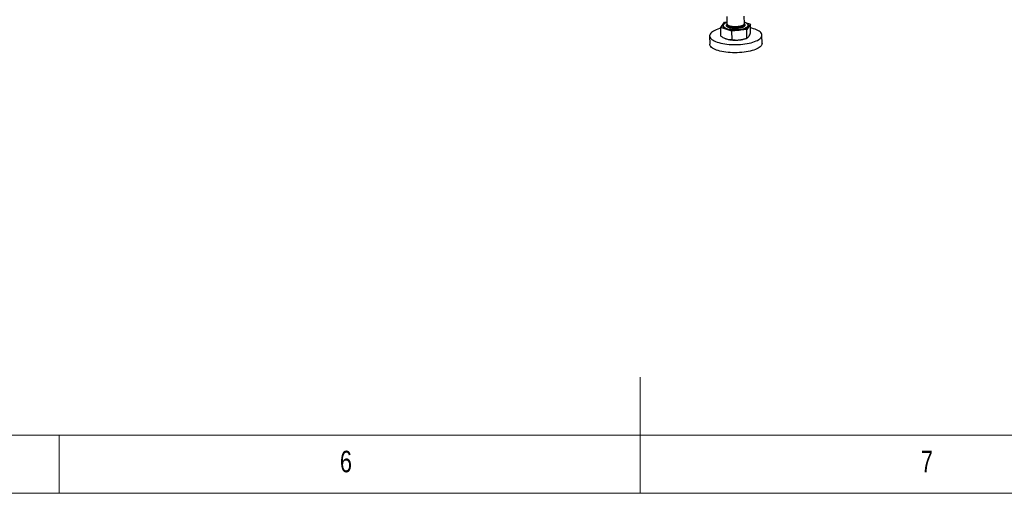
# Model space of a CAD drawing. Header units: millimetres. Extents: x 5 to 589, y 5 to 415.
# Tile 21 of 70: x 244 to 328, y 5 to 46. Entities that reach past the tile are written whole.
import ezdxf

# ---------------------------------------------------------------- set-up
doc = ezdxf.new("R2010")
doc.units = ezdxf.units.MM
doc.layers.add('NOTES', color=6, linetype='Continuous')
doc.layers.add('TRAIT-FORT', color=4, linetype='Continuous', lineweight=25)
doc.styles.add('SLDTEXTSTYLE0', font='TXT', dxfattribs={"width": 0.75})

msp = doc.modelspace()

# ---------------------------------------------------------------- linework, layer by layer
at = {"color": 7, "linetype": 'Continuous', "lineweight": 18}
for p, q in [((297, 5), (297, 15)), ((10, 10), (584, 10)), ((247, 5), (247, 10)), ((5, 5), (589, 5))]:
    msp.add_line(p, q, dxfattribs=at)
at = {"layer": 'TRAIT-FORT', "color": 4, "linetype": 'Continuous', "lineweight": 25}
for p, q in [((304.466, 46.103), (304.474, 45.482)), ((305.974, 45.502), (305.966, 46.123)), ((303.95, 45.149), (304.272, 45.599)), ((304.905, 44.839), (303.95, 45.149)), ((303.96, 44.406), (303.95, 45.149)), ((304.159, 45.314), (304.159, 45.309)), ((304.272, 45.599), (304.472, 45.622)), ((304.475, 45.393), (304.475, 45.365)), ((306.181, 44.981), (304.905, 44.839)), ((305.972, 45.604), (306.503, 45.432)), ((305.975, 45.384), (305.975, 45.413)), ((306.503, 45.432), (306.181, 44.981)), ((306.191, 44.238), (306.181, 44.981)), ((306.293, 45.337), (306.293, 45.342)), ((306.513, 44.689), (306.503, 45.432)), ((302.988, 44.421), (302.997, 43.718)), ((304.351, 44.186), (304.358, 44.184)), ((304.358, 44.184), (304.438, 44.155)), ((304.914, 44.096), (304.905, 44.839)), ((306.124, 44.207), (306.22, 44.249)), ((307.496, 43.777), (307.487, 44.48))]:
    msp.add_line(p, q, dxfattribs=at)
at = {"layer": 'TRAIT-FORT', "color": 4, "linetype": 'Continuous', "lineweight": 25, "flags": 128}
for points in [[(303.951, 45.077), (303.841, 45.047), (303.69, 45), (303.552, 44.949), (303.427, 44.894), (303.316, 44.835), (303.22, 44.773), (303.14, 44.709), (303.076, 44.643), (303.029, 44.575), (303, 44.507), (302.988, 44.438), (302.993, 44.369), (303.017, 44.3), (303.057, 44.233), (303.115, 44.168), (303.189, 44.104), (303.279, 44.044), (303.385, 43.987), (303.505, 43.933), (303.639, 43.883), (303.785, 43.838), (303.942, 43.798), (304.11, 43.762), (304.286, 43.732), (304.47, 43.708), (304.66, 43.69), (304.855, 43.677), (305.052, 43.671), (305.251, 43.67), (305.45, 43.676), (305.647, 43.688), (305.841, 43.706), (306.03, 43.729), (306.213, 43.759), (306.388, 43.793), (306.555, 43.833), (306.711, 43.878), (306.855, 43.927), (306.855, 43.927)], [(304.2, 45.418), (304.184, 45.402), (304.146, 45.355), (304.127, 45.306), (304.126, 45.257), (304.142, 45.208), (304.177, 45.161), (304.229, 45.116), (304.297, 45.074), (304.38, 45.035), (304.477, 45.001), (304.587, 44.971), (304.707, 44.947), (304.836, 44.928), (304.971, 44.915), (305.11, 44.908), (305.251, 44.908), (305.392, 44.914), (305.53, 44.926)], [(304.473, 45.581), (304.466, 45.579), (304.377, 45.542), (304.301, 45.502), (304.24, 45.459), (304.196, 45.413), (304.169, 45.366), (304.159, 45.319), (304.166, 45.272), (304.191, 45.225), (304.233, 45.181), (304.291, 45.138), (304.364, 45.099), (304.452, 45.064), (304.552, 45.033), (304.664, 45.006), (304.785, 44.985), (304.912, 44.97), (305.045, 44.961), (305.181, 44.957), (305.318, 44.96), (305.453, 44.968), (305.585, 44.983), (305.711, 45.003), (305.828, 45.029), (305.936, 45.059), (306.032, 45.094), (306.115, 45.133), (306.183, 45.175), (306.236, 45.219), (306.272, 45.265), (306.29, 45.313), (306.292, 45.36), (306.276, 45.407), (306.242, 45.453), (306.192, 45.496), (306.126, 45.537), (306.045, 45.575), (305.972, 45.601)], [(304.159, 45.309), (304.166, 45.267), (304.191, 45.221), (304.233, 45.176), (304.291, 45.134), (304.364, 45.094), (304.452, 45.059), (304.552, 45.028), (304.664, 45.002), (304.785, 44.981), (304.912, 44.965), (305.046, 44.956), (305.182, 44.952), (305.318, 44.955), (305.454, 44.964), (305.585, 44.978), (305.711, 44.999), (305.828, 45.024), (305.936, 45.055), (306.032, 45.09), (306.115, 45.128), (306.183, 45.17), (306.236, 45.215), (306.272, 45.261), (306.291, 45.308), (306.293, 45.337)], [(304.474, 45.482), (304.477, 45.461), (304.495, 45.421), (304.531, 45.384), (304.583, 45.349), (304.65, 45.318), (304.731, 45.29), (304.823, 45.267), (304.924, 45.25), (305.033, 45.238), (305.146, 45.232), (305.261, 45.232), (305.374, 45.239), (305.485, 45.251), (305.589, 45.269), (305.685, 45.292), (305.77, 45.32), (305.842, 45.352), (305.899, 45.387), (305.941, 45.424), (305.966, 45.463), (305.974, 45.502)], [(304.475, 45.365), (304.478, 45.343), (304.497, 45.304), (304.533, 45.267), (304.585, 45.232), (304.652, 45.2), (304.732, 45.173), (304.824, 45.15), (304.926, 45.133), (305.034, 45.121), (305.147, 45.115), (305.262, 45.115), (305.376, 45.121), (305.486, 45.134), (305.591, 45.152), (305.686, 45.175), (305.771, 45.202), (305.843, 45.234), (305.901, 45.269), (305.943, 45.307), (305.968, 45.346), (305.975, 45.384)], [(304.504, 45.323), (304.544, 45.286), (304.6, 45.252), (304.67, 45.221), (304.754, 45.195), (304.849, 45.174), (304.952, 45.157), (305.062, 45.147), (305.176, 45.143), (305.29, 45.145), (305.404, 45.152), (305.513, 45.166), (305.615, 45.185), (305.708, 45.21), (305.79, 45.238), (305.859, 45.271), (305.913, 45.307), (305.95, 45.345), (305.971, 45.385), (305.974, 45.424), (305.963, 45.457)], [(305.53, 44.926), (305.663, 44.944), (305.789, 44.968), (305.905, 44.997), (306.011, 45.03), (306.104, 45.069), (306.182, 45.11), (306.244, 45.155), (306.29, 45.202), (306.318, 45.25), (306.329, 45.299), (306.321, 45.348), (306.295, 45.396), (306.252, 45.442), (306.249, 45.445)], [(306.855, 43.927), (306.987, 43.98), (307.105, 44.037), (307.209, 44.097), (307.297, 44.16), (307.369, 44.226), (307.424, 44.293), (307.462, 44.361), (307.483, 44.43), (307.486, 44.499), (307.472, 44.568), (307.44, 44.635), (307.391, 44.702), (307.325, 44.766), (307.243, 44.828), (307.145, 44.887), (307.032, 44.943), (306.905, 44.994), (306.765, 45.042), (306.613, 45.085), (306.507, 45.11)], [(307.496, 43.777), (307.496, 43.761), (307.484, 43.692), (307.455, 43.623), (307.408, 43.556), (307.344, 43.489), (307.264, 43.425), (307.168, 43.364), (307.057, 43.305), (306.932, 43.25), (306.794, 43.199), (306.643, 43.152), (306.482, 43.109), (306.311, 43.072), (306.132, 43.04), (305.945, 43.013), (305.754, 42.993), (305.558, 42.978), (305.36, 42.969), (305.161, 42.966), (304.962, 42.97), (304.766, 42.979), (304.574, 42.995), (304.387, 43.016), (304.206, 43.043), (304.034, 43.076), (303.871, 43.114), (303.719, 43.157), (303.579, 43.204), (303.452, 43.256), (303.339, 43.311), (303.241, 43.37), (303.159, 43.432), (303.093, 43.497), (303.044, 43.563), (303.012, 43.631), (302.998, 43.7), (302.997, 43.718)]]:
    msp.add_lwpolyline(points, dxfattribs=at)
at = {"layer": 'TRAIT-FORT', "color": 4, "linetype": 'Continuous', "lineweight": 25}
for centre, radius, start, end in [((304.577, 45.394), 0.101, 154.25325, 224.12125), ((305.205, 46.887), 2.837, 254.33254, 277.0744), ((305.38, 46.061), 1.997, 274.98856, 291.84749)]:
    msp.add_arc(centre, radius, start, end, dxfattribs=at)
for points, knots in [([(304.457, 45.242), (304.446, 45.259), (304.423, 45.293), (304.426, 45.346), (304.447, 45.391), (304.478, 45.415), (304.486, 45.421)], [0, 0, 0, 0, 0.278417, 0.57351, 0.880872, 1, 1, 1, 1]), ([(305.446, 45.063), (305.399, 45.059), (305.3, 45.05), (305.145, 45.049), (304.987, 45.058), (304.835, 45.079), (304.7, 45.11), (304.589, 45.149), (304.506, 45.194), (304.473, 45.227), (304.457, 45.242)], [0, 0, 0, 0, 0.116516, 0.240011, 0.368641, 0.5, 0.631359, 0.759989, 0.883484, 1, 1, 1, 1]), ([(305.972, 45.433), (305.98, 45.427), (306.007, 45.404), (306.026, 45.363), (306.027, 45.309), (305.995, 45.254), (305.93, 45.2), (305.836, 45.152), (305.719, 45.113), (305.588, 45.082), (305.492, 45.069), (305.446, 45.063)], [0, 0, 0, 0, 0.047998, 0.158922, 0.27649, 0.398945, 0.523999, 0.649053, 0.771509, 0.889077, 1, 1, 1, 1]), ([(303.96, 44.406), (304.038, 44.354), (304.195, 44.249), (304.357, 44.186), (304.438, 44.155)], [0, 0, 0, 0, 0.495458, 1, 1, 1, 1]), ([(304.438, 44.155), (304.518, 44.134), (304.68, 44.091), (304.836, 44.095), (304.914, 44.096)], [0, 0, 0, 0, 0.494511, 1, 1, 1, 1]), ([(304.914, 44.096), (305.018, 44.081), (305.228, 44.05), (305.445, 44.064), (305.554, 44.071)], [0, 0, 0, 0, 0.495458, 1, 1, 1, 1]), ([(305.554, 44.071), (305.661, 44.088), (305.877, 44.121), (306.086, 44.199), (306.191, 44.238)], [0, 0, 0, 0, 0.494511, 1, 1, 1, 1]), ([(306.191, 44.238), (306.217, 44.248), (306.271, 44.267), (306.326, 44.334), (306.353, 44.367)], [0, 0, 0, 0, 0.495458, 1, 1, 1, 1]), ([(306.353, 44.367), (306.38, 44.41), (306.434, 44.496), (306.486, 44.624), (306.513, 44.689)], [0, 0, 0, 0, 0.494511, 1, 1, 1, 1])]:
    msp.add_open_spline(points, degree=3, knots=knots, dxfattribs=at)

# ---------------------------------------------------------------- texts
at = {"layer": 'NOTES', "color": 211, "char_height": 1.852, "attachment_point": 1, "style": 'SLDTEXTSTYLE0'}
for s, insert in [('6', (271.167, 8.668)), ('7', (321.167, 8.668))]:
    msp.add_mtext(s, dxfattribs=dict(at, insert=insert))

doc.saveas('drawing.dxf')
